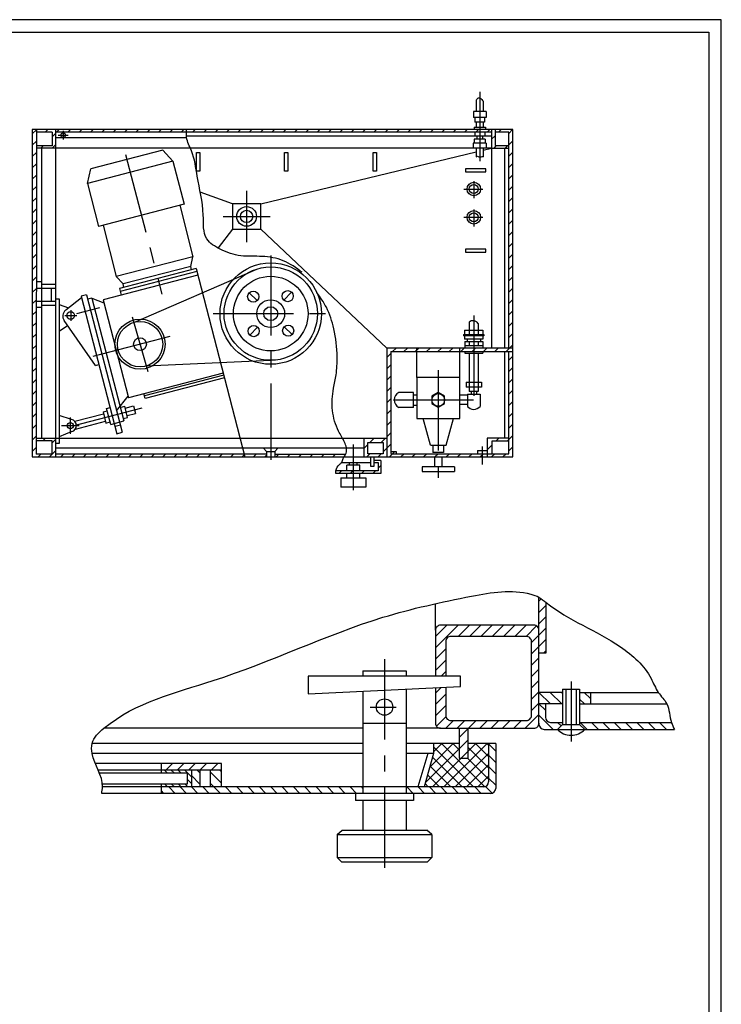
# Model space of a CAD drawing. Header units: millimetres. Extents: x 497 to 2319, y 159 to 769.
# Tile 4 of 4: x 2042 to 2319, y 373 to 763. Entities that reach past the tile are written whole.
import ezdxf

# ---------------------------------------------------------------- set-up
doc = ezdxf.new("R2010")
doc.units = ezdxf.units.MM
doc.linetypes.add('CENTER', pattern=[50.8, 31.75, -6.35, 6.35, -6.35])
for name, color, linetype in [('iштрих', 4, 'Continuous'), ('основной', 7, 'Continuous'), ('ось', 3, 'CENTER')]:
    doc.layers.add(name, color=color, linetype=linetype)
pattern_1 = [(45, (982.8997, 0), (-2.245064, 2.245064), [])]

msp = doc.modelspace()

# ---------------------------------------------------------------- hatches: boundary and pattern name
at = {"layer": 'iштрих'}
h = msp.add_hatch(dxfattribs=at)
h.set_pattern_fill('ANSI31', color=256, style=0)
h.paths.add_polyline_path([(2048.13, 719.15), (2046.51, 719.15), (2046.51, 589.5), (2055.68, 589.5), (2055.68, 596.86), (2048.03, 596.86), (2048.03, 595.88), (2054.39, 595.88), (2054.39, 590.57), (2048.02, 590.57)])
h.paths.add_polyline_path([(2130.46, 590.57), (2055.68, 590.57), (2055.68, 589.5), (2130.74, 589.5)])
h.paths.add_polyline_path([(2139.29, 590.57), (2130.46, 590.57), (2130.74, 589.5), (2139.29, 589.5)])
h.paths.add_polyline_path([(2207.34, 590.79), (2190.68, 590.79), (2190.68, 591.62), (2188.52, 591.62), (2188.52, 631.2), (2198.84, 631.2), (2198.84, 632.61), (2187.01, 632.61), (2187.01, 589.5), (2207.34, 589.5)])
h.paths.add_polyline_path([(2187.01, 596.86), (2177.88, 596.86), (2177.88, 589.5), (2187.01, 589.5)])
h.paths.add_polyline_path([(2179.39, 590.79), (2179.39, 595.17), (2185.55, 595.17), (2185.55, 590.79)], flags=16)
h.paths.add_polyline_path([(2215.84, 632.61), (2198.84, 632.61), (2198.84, 631.2), (2215.84, 631.2)])
h.paths.add_polyline_path([(2221.41, 632.61), (2215.84, 632.61), (2215.84, 631.2), (2221.41, 631.2)])
h.paths.add_polyline_path([(2236.85, 632.61), (2221.41, 632.61), (2221.41, 631.2), (2236.85, 631.2)])
h.paths.add_polyline_path([(2236.85, 631.2), (2235.24, 631.2), (2235.24, 590.79), (2226.73, 590.79), (2226.73, 589.5), (2236.85, 589.5)])
h.paths.add_polyline_path([(2224.78, 590.79), (2207.34, 590.79), (2207.34, 589.5), (2224.78, 589.5)])
h.paths.add_polyline_path([(2226.73, 590.79), (2224.78, 590.79), (2224.78, 589.5), (2226.73, 589.5)])
h.paths.add_polyline_path([(2228.54, 595.78), (2235.24, 595.78), (2235.24, 596.98), (2226.73, 596.98), (2226.73, 590.79), (2228.54, 590.79)])
h.paths.add_polyline_path([(2235.24, 712.81), (2229.82, 712.81), (2229.82, 719.15), (2228.47, 719.15), (2228.47, 711.79), (2235.24, 711.79)])
h.paths.add_polyline_path([(2236.85, 719.15), (2229.82, 719.15), (2229.82, 718.08), (2235.24, 718.08), (2235.24, 632.61), (2236.85, 632.61)])
h.paths.add_polyline_path([(2055.68, 719.15), (2048.13, 719.15), (2048.13, 718.08), (2054.39, 718.08), (2054.39, 712.77), (2048.13, 712.77), (2048.13, 711.79), (2055.68, 711.79)], flags=17)
edge = h.paths.add_edge_path()
edge.add_line((2107.62, 719.15), (2055.68, 719.15))
edge.add_line((2055.68, 719.15), (2055.68, 718.08))
edge.add_line((2055.68, 718.08), (2107.55, 718.08))
edge.add_spline(control_points=[(2107.55, 718.08), (2107.57, 718.44), (2107.59, 718.79), (2107.62, 719.15)], knot_values=[84.197366, 84.197366, 84.197366, 84.197366, 85.248768, 85.248768, 85.248768, 85.248768], degree=3, periodic=0)
edge = h.paths.add_edge_path()
edge.add_line((2223.77, 719.15), (2107.62, 719.15))
edge.add_spline(control_points=[(2107.62, 719.15), (2107.59, 718.79), (2107.57, 718.44), (2107.55, 718.08)], knot_values=[84.197366, 84.197366, 84.197366, 84.197366, 85.248768, 85.248768, 85.248768, 85.248768], degree=3, periodic=0)
edge.add_line((2107.55, 718.08), (2223.77, 718.08))
edge.add_line((2223.77, 718.08), (2223.77, 719.15))
h = msp.add_hatch(dxfattribs=at)
h.set_pattern_fill('ANSI31', color=256, style=0)
h.paths.add_polyline_path([(2228.47, 719.15), (2223.77, 719.15), (2223.77, 718.08), (2228.47, 718.08)])
h = msp.add_hatch(dxfattribs=at)
h.set_pattern_fill('ANSI31', color=256, style=0)
edge = h.paths.add_edge_path()
edge.add_spline(control_points=[(2170.02, 589.5), (2170.22, 589.87), (2170.45, 590.21), (2170.63, 590.57)], knot_values=[7.511455, 7.511455, 7.511455, 7.511455, 8.733401, 8.733401, 8.733401, 8.733401], degree=3, periodic=0)
edge.add_line((2170.63, 590.57), (2142.63, 590.57))
edge.add_line((2142.63, 590.57), (2142.63, 589.5))
edge.add_line((2142.63, 589.5), (2170.02, 589.5))
h.paths.add_polyline_path([(2184.62, 588.03), (2181.91, 588.03), (2181.91, 587.34), (2183.58, 587.34), (2183.58, 584.02), (2173.7, 584.02), (2173.7, 582.93), (2184.62, 582.93)])
edge = h.paths.add_edge_path()
edge.add_line((2173.7, 584.02), (2166.79, 584.02))
edge.add_spline(control_points=[(2166.79, 584.02), (2166.74, 583.66), (2166.75, 583.3), (2166.76, 582.93)], knot_values=[0, 0, 0, 0, 1.084891, 1.084891, 1.084891, 1.084891], degree=3, periodic=0)
edge.add_line((2166.76, 582.93), (2173.7, 582.93))
edge.add_line((2173.7, 582.93), (2173.7, 584.02))
h = msp.add_hatch(dxfattribs=at)
h.set_pattern_fill('ANSI31', color=256, style=0)
h.set_pattern_definition(pattern_1)
edge = h.paths.add_edge_path()
edge.add_line((2247.23, 520.87), (2247.23, 511.88))
edge.add_line((2247.23, 511.88), (2250.08, 511.88))
edge.add_line((2250.08, 511.88), (2250.08, 531.83))
edge.add_spline(control_points=[(2250.08, 531.83), (2249.15, 532.57), (2248.25, 533.33), (2247.23, 533.91)], knot_values=[210.085304, 210.085304, 210.085304, 210.085304, 213.618852, 213.618852, 213.618852, 213.618852], degree=3, periodic=0)
edge.add_line((2247.23, 533.91), (2247.23, 520.87))
h.paths.add_polyline_path([(2215.6, 470.22), (2219.2, 470.22), (2219.2, 482.04), (2215.6, 482.04)])
h.paths.add_polyline_path([(2121.49, 465.48), (2121.49, 468.06), (2097.53, 468.06), (2097.53, 465.48)])
h = msp.add_hatch(dxfattribs=at)
h.set_pattern_fill('ANSI31', color=256, style=0)
h.set_pattern_definition(pattern_1)
h.paths.add_polyline_path([(2208.24, 522.87, 0.414214), (2206.24, 520.87), (2206.24, 502.69), (2210.33, 502.69), (2210.33, 516.41, -0.414214), (2212.33, 518.41), (2242.25, 518.41, -0.414214), (2244.25, 516.41), (2244.25, 487.13, -0.414214), (2242.25, 485.13), (2212.33, 485.13, -0.414214), (2210.33, 487.13), (2210.33, 498.32), (2206.24, 498.12), (2206.24, 484.04, 0.414214), (2208.24, 482.04), (2245.23, 482.04, 0.414214), (2247.23, 484.04), (2247.23, 520.87, 0.414214), (2245.23, 522.87)])
h = msp.add_hatch(dxfattribs=at)
h.set_pattern_fill('ANSI31', color=256, angle=90, style=0)
h.paths.add_polyline_path([(2256.58, 483.56), (2256.58, 484.38), (2251.76, 484.38, -0.414214), (2249.76, 486.38), (2249.76, 491.67), (2247.23, 491.67), (2247.23, 484.04), (2247.23, 483.6, 0.414214), (2249.23, 481.6), (2254.55, 481.6)])
edge = h.paths.add_edge_path()
edge.add_spline(control_points=[(2300.91, 481.6), (2300.46, 482.5), (2300.02, 483.41), (2299.7, 484.38)], knot_values=[284.742819, 284.742819, 284.742819, 284.742819, 287.775037, 287.775037, 287.775037, 287.775037], degree=3, periodic=0)
edge.add_line((2299.7, 484.38), (2263.34, 484.38))
edge.add_line((2263.34, 484.38), (2263.34, 483.56))
edge.add_line((2263.34, 483.56), (2265.37, 481.6))
edge.add_line((2265.37, 481.6), (2300.91, 481.6))
h.paths.add_polyline_path([(2256.58, 496.25), (2247.23, 496.25), (2247.23, 491.67), (2256.58, 491.67)])
h.paths.add_polyline_path([(2267.65, 496.25), (2263.34, 496.25), (2263.34, 491.67), (2267.65, 491.67)])
h.paths.add_polyline_path([(2230.09, 458.23), (2230.09, 476.03), (2227.24, 476.03), (2227.24, 460.83, -0.414214), (2225.24, 458.83), (2194.62, 458.83), (2194.62, 456.23), (2228.09, 456.23, 0.414214)])
h.paths.add_polyline_path([(2177.51, 458.83), (2097.53, 458.83), (2097.53, 456.23), (2177.51, 456.23)])
h.paths.add_polyline_path([(2112.9, 465.48), (2109.56, 465.48), (2109.56, 458.83), (2112.9, 458.83)])
h.paths.add_polyline_path([(2121.49, 465.48), (2116.98, 465.48), (2116.98, 458.83), (2121.49, 458.83)])
h = msp.add_hatch(dxfattribs=at)
h.set_pattern_fill('ANSI37', color=256, angle=90, style=0)
h.set_pattern_definition([(135, (982.8997, 0), (-2.245064, -2.245064), []), (225, (982.8997, 0), (2.245064, -2.245064), [])])
h.paths.add_polyline_path([(2225.24, 458.83, 0.414214), (2227.24, 460.83), (2227.24, 476.03), (2219.2, 476.03), (2219.2, 470.22), (2215.6, 470.22), (2215.6, 476.03), (2205.45, 476.03), (2205.45, 472.07), (2201.74, 458.83)])
h = msp.add_hatch(dxfattribs=at)
h.set_pattern_fill('ANSI31', color=256, scale=0.6, angle=90, style=0)
h.set_pattern_definition([(135, (982.8997, 0), (-1.3470384, -1.3470384), [])])
h.paths.add_polyline_path([(2109.56, 465.48), (2097.53, 465.48), (2097.53, 464.37), (2107.82, 464.37), (2107.82, 459.94), (2097.53, 459.94), (2097.53, 458.83), (2109.56, 458.83)])

# ---------------------------------------------------------------- linework, layer by layer
msp.add_lwpolyline([(1478.48, 168.66), (2319.48, 168.66), (2319.48, 762.66), (1478.48, 762.66)], close=True)
msp.add_lwpolyline([(1498.48, 173.66), (1498.48, 757.66), (2314.48, 757.66), (2314.48, 173.66), (1498.48, 173.66)])
for points in [[(2153.47, 662.61), (2145.91, 667.2), (2137.57, 668.91), (2129.15, 669.15), (2120.97, 671.8), (2115.67, 675.85), (2114.25, 685.31), (2111.84, 700.65), (2109.58, 710.7), (2107.62, 716.02), (2107.62, 719.15)], [(2166.76, 582.93), (2166.79, 584.02), (2168.24, 586.56), (2169.11, 587.34), (2169.73, 588.89), (2170.82, 591), (2170.19, 595.36), (2167.85, 599.72), (2165.44, 607.9), (2165.83, 616.7), (2166.84, 621.99), (2167.29, 629.08), (2165.97, 640.29), (2163, 648.78), (2159.22, 654.58)], [(2074, 456.23), (2074.33, 458.83), (2070.21, 472.07), (2070.21, 476.03), (2074.89, 482.04), (2118.12, 500.91), (2185.44, 525.98), (2220.57, 534.34), (2243.99, 535.18), (2247.23, 533.91), (2250.08, 531.83), (2279.53, 514.28), (2291.66, 501.75), (2294.51, 496.25), (2297.89, 491.67), (2299.7, 484.38), (2300.91, 481.6)]]:
    msp.add_spline(points, degree=3, dxfattribs=at)
at = {"layer": 'основной'}
for p, q in [((2222.42, 730.85), (2222.42, 726.26)), ((2225.12, 730.35), (2225.12, 726.26)), ((2226.3, 726.26), (2221.24, 726.26)), ((2221.24, 726.26), (2221.24, 723.91)), ((2226.3, 726.26), (2226.3, 723.91)), ((2226.3, 723.91), (2221.24, 723.91)), ((2221.85, 723.91), (2221.85, 722.08)), ((2225.69, 722.08), (2221.85, 722.08)), ((2222.42, 722.08), (2222.42, 720.15)), ((2225.12, 722.08), (2225.12, 720.15)), ((2225.69, 723.91), (2225.69, 722.08)), ((2048.13, 719.15), (2048.02, 590.57)), ((2054.39, 718.08), (2048.13, 718.08)), ((2054.39, 718.08), (2054.39, 712.77)), ((2055.68, 719.15), (2055.68, 589.5)), ((2228.47, 718.08), (2055.68, 718.08)), ((2221.51, 720.15), (2226.03, 720.15)), ((2221.51, 720.15), (2221.51, 719.15)), ((2221.82, 718.08), (2221.82, 716.51)), ((2225.73, 718.08), (2225.73, 716.51)), ((2226.03, 720.15), (2226.03, 719.15)), ((2228.47, 719.15), (2228.47, 632.61)), ((2229.82, 719.15), (2229.82, 712.81)), ((2235.24, 718.08), (2229.82, 718.08)), ((2235.24, 632.61), (2235.24, 718.08)), ((2055.68, 716.02), (2107.62, 716.02)), ((2228.47, 716.51), (2107.56, 716.51)), ((2226.38, 713.7), (2221.16, 713.7)), ((2221.16, 713.7), (2221.16, 711.79)), ((2225.96, 715.38), (2221.58, 715.38)), ((2221.58, 715.38), (2221.58, 713.7)), ((2222.68, 716.51), (2222.68, 715.38)), ((2224.86, 716.51), (2224.86, 715.38)), ((2225.96, 715.38), (2225.96, 713.7)), ((2226.38, 713.7), (2226.38, 711.79)), ((2054.39, 712.77), (2048.13, 712.77)), ((2228.47, 711.79), (2048.13, 711.79)), ((2050.17, 711.79), (2050.17, 596.86)), ((2098.18, 711.01), (2069.76, 703.64)), ((2102.22, 706.59), (2098.18, 711.01)), ((2137.03, 689.8), (2222.42, 710.34)), ((2222.42, 711.67), (2222.42, 708.4)), ((2225.12, 710.99), (2228.47, 711.79)), ((2225.12, 711.67), (2225.12, 708.4)), ((2228.47, 711.79), (2235.24, 711.79)), ((2229.82, 712.81), (2235.24, 712.81)), ((2233.6, 711.79), (2233.6, 632.61)), ((2102.22, 706.59), (2068.38, 697.81)), ((2102.22, 706.59), (2106.62, 689.6)), ((2068.38, 697.81), (2069.76, 703.64)), ((2068.38, 697.81), (2072.79, 680.82)), ((2125.79, 689.8), (2113.07, 694.36)), ((2106.62, 689.6), (2072.79, 680.82)), ((2104.9, 689.15), (2110.17, 668.81)), ((2074.52, 681.27), (2079.79, 660.93)), ((2125.79, 679.67), (2120.08, 672.25)), ((2137.03, 679.67), (2187.01, 632.61)), ((2110.17, 668.81), (2079.79, 660.93)), ((2109.27, 664.97), (2110.17, 668.81)), ((2111.4, 664.07), (2081.02, 656.19)), ((2109.27, 664.97), (2082.45, 658.01)), ((2086.72, 642.79), (2135.41, 663.88)), ((2109.62, 663.61), (2109.27, 664.97)), ((2111.4, 664.07), (2130.74, 589.5)), ((2112.07, 661.51), (2074.54, 651.78)), ((2082.45, 658.01), (2079.79, 660.93)), ((2111.71, 662.88), (2081.33, 655)), ((2048.02, 658.92), (2050.17, 658.92)), ((2048.02, 656.34), (2055.68, 656.34)), ((2050.17, 657.91), (2055.68, 657.91)), ((2053.98, 656.34), (2053.98, 651.25)), ((2081.02, 656.19), (2081.69, 653.63)), ((2082.8, 656.66), (2082.45, 658.01)), ((2048.02, 651.25), (2055.68, 651.25)), ((2055.68, 652.15), (2057.2, 652.15)), ((2057.2, 652.15), (2057.2, 594.79)), ((2066.05, 652.54), (2059.73, 647.6)), ((2068, 653.74), (2065.88, 653.19)), ((2065.88, 653.19), (2080.02, 598.7)), ((2068, 653.74), (2082.13, 599.25)), ((2070.11, 652.42), (2068.45, 651.99)), ((2070.11, 652.42), (2082.73, 603.75)), ((2070.11, 652.42), (2074.86, 650.52)), ((2074.54, 651.78), (2084.6, 612.96)), ((2135.61, 651.47), (2132.46, 654.53)), ((2146.17, 651.6), (2149.24, 654.75)), ((2048.02, 648.86), (2050.17, 648.86)), ((2050.17, 649.64), (2055.68, 649.64)), ((2057.2, 649.81), (2060.87, 648.49)), ((2071.52, 625.72), (2059.11, 643.52)), ((2057.2, 639.29), (2060.47, 641.57)), ((2135.75, 640.9), (2132.68, 637.75)), ((2146.31, 641.04), (2149.46, 637.97)), ((2217.75, 639.72), (2225.06, 639.72)), ((2217.75, 639.72), (2217.75, 637.96)), ((2219.63, 642.84), (2219.63, 637.96)), ((2223.18, 642.3), (2223.18, 637.96)), ((2225.06, 639.72), (2225.06, 637.96)), ((2217.4, 637.96), (2225.41, 637.96)), ((2217.4, 637.96), (2217.4, 637.48)), ((2225.41, 637.48), (2217.4, 637.48)), ((2217.75, 637.48), (2217.75, 636.2)), ((2225.06, 636.2), (2217.75, 636.2)), ((2218.79, 636.2), (2218.79, 635.16)), ((2224.02, 636.2), (2224.02, 635.16)), ((2225.06, 637.48), (2225.06, 636.2)), ((2225.41, 637.96), (2225.41, 637.48)), ((2236.85, 632.61), (2187.01, 632.61)), ((2187.01, 632.61), (2187.01, 589.5)), ((2198.84, 620.99), (2198.84, 632.61)), ((2215.84, 620.99), (2215.84, 632.61)), ((2217.84, 635.16), (2224.97, 635.16)), ((2217.84, 635.16), (2217.84, 632.61)), ((2224.97, 633.52), (2217.84, 633.52)), ((2219.63, 635.16), (2219.63, 633.52)), ((2223.18, 635.16), (2223.18, 633.52)), ((2224.97, 635.16), (2224.97, 632.61)), ((2188.52, 631.2), (2188.52, 590.92)), ((2188.52, 631.2), (2236.85, 631.2)), ((2217.84, 631.32), (2217.84, 630.58)), ((2217.84, 630.58), (2224.97, 630.58)), ((2219.63, 630.58), (2219.63, 615.46)), ((2223.18, 630.58), (2223.18, 615.46)), ((2224.97, 631.32), (2224.97, 630.58)), ((2233.6, 631.2), (2233.6, 596.98)), ((2235.24, 590.79), (2235.24, 631.2)), ((2071.52, 625.72), (2072.91, 626.08)), ((2091.68, 625.52), (2140.96, 627.77)), ((2122.13, 622.7), (2084.6, 612.96)), ((2122.34, 621.9), (2090.96, 613.76)), ((2122.62, 620.83), (2091.24, 612.69)), ((2218.39, 619.13), (2224.42, 619.13)), ((2218.39, 619.13), (2218.39, 617.19)), ((2224.42, 617.19), (2218.39, 617.19)), ((2224.42, 619.13), (2224.42, 617.19)), ((2079.93, 607.74), (2084.44, 613.58)), ((2091.24, 612.69), (2090.76, 614.56)), ((2197.52, 615.06), (2191.7, 615.06)), ((2197.52, 609.12), (2197.52, 615.06)), ((2197.52, 614.16), (2198.84, 614.16)), ((2218.86, 613.94), (2215.84, 613.94)), ((2218.86, 614.31), (2223.95, 614.31)), ((2218.86, 614.31), (2218.86, 609.52)), ((2223.18, 615.46), (2219.63, 615.46)), ((2220.38, 615.46), (2220.38, 614.31)), ((2222.43, 615.46), (2222.43, 614.31)), ((2223.95, 614.31), (2223.95, 609.52)), ((2075.96, 608.71), (2077.33, 609.07)), ((2077.6, 602.41), (2075.96, 608.71)), ((2081.35, 609.08), (2083.16, 609.55)), ((2084.29, 605.18), (2083.16, 609.55)), ((2083.34, 608.84), (2086.59, 609.68)), ((2086.59, 609.68), (2087.35, 606.74)), ((2197.52, 609.12), (2191.7, 609.12)), ((2197.52, 610.03), (2198.84, 610.03)), ((2218.86, 610.24), (2215.84, 610.24)), ((2062.04, 604.29), (2057.2, 605.9)), ((2063.3, 603.62), (2074.73, 606.59)), ((2074.54, 607.31), (2076.21, 607.74)), ((2074.54, 607.31), (2075.68, 602.94)), ((2082.48, 604.71), (2084.29, 605.18)), ((2084.11, 605.9), (2087.35, 606.74)), ((2204.27, 594.15), (2201.3, 604.71)), ((2210.41, 594.15), (2213.38, 604.71)), ((2063.62, 600.56), (2075.49, 603.65)), ((2075.68, 602.94), (2077.35, 603.37)), ((2077.6, 602.41), (2082.73, 603.75)), ((2081.41, 602.04), (2079.29, 601.49)), ((2187.01, 596.86), (2048.02, 596.86)), ((2062.22, 599.54), (2057.2, 597.48)), ((2080.02, 598.7), (2082.13, 599.25)), ((2177.88, 596.86), (2177.88, 589.5)), ((2226.73, 596.98), (2226.73, 589.5)), ((2235.24, 596.98), (2226.73, 596.98)), ((2054.39, 595.88), (2048.02, 595.88)), ((2054.39, 590.57), (2054.39, 595.88)), ((2057.2, 594.79), (2055.68, 594.79)), ((2177.88, 592.91), (2055.68, 592.91)), ((2138.11, 592.91), (2139.29, 591.63)), ((2143.82, 592.91), (2142.63, 591.63)), ((2179.39, 590.79), (2179.39, 595.17)), ((2179.39, 595.17), (2185.55, 595.17)), ((2185.55, 595.17), (2185.55, 590.79)), ((2204.27, 594.15), (2210.41, 594.15)), ((2205.2, 594.15), (2205.2, 591.26)), ((2209.48, 594.15), (2209.48, 591.26)), ((2228.54, 595.78), (2228.54, 590.79)), ((2235.24, 595.78), (2228.54, 595.78)), ((2054.39, 590.57), (2048.02, 590.57)), ((2139.29, 590.57), (2055.68, 590.57)), ((2139.28, 591.64), (2142.63, 591.63)), ((2139.29, 591.63), (2139.29, 589.5)), ((2142.63, 591.63), (2142.63, 589.5)), ((2142.63, 590.57), (2170.63, 590.57)), ((2185.55, 590.79), (2179.39, 590.79)), ((2180.54, 589.5), (2180.54, 585.82)), ((2181.91, 585.82), (2181.91, 589.5)), ((2188.52, 591.62), (2190.68, 591.62)), ((2188.52, 590.79), (2235.24, 590.79)), ((2190.68, 591.62), (2190.68, 590.79)), ((2209.48, 591.26), (2205.2, 591.26)), ((2205.89, 589.5), (2205.89, 585.61)), ((2208.8, 589.5), (2208.8, 585.61)), ((2222.82, 592.07), (2222.82, 590.79)), ((2222.82, 592.07), (2226.73, 592.07)), ((2169.11, 587.34), (2180.54, 587.34)), ((2176.31, 586.19), (2171.1, 586.19)), ((2171.1, 584.02), (2171.1, 586.19)), ((2172.15, 586.19), (2172.15, 587.34)), ((2175.26, 586.19), (2175.26, 587.34)), ((2176.31, 584.02), (2176.31, 586.19)), ((2180.54, 585.82), (2181.91, 585.82)), ((2184.62, 588.03), (2181.91, 588.03)), ((2181.91, 587.34), (2183.58, 587.34)), ((2183.58, 587.34), (2183.58, 584.02)), ((2184.62, 588.03), (2184.62, 582.93)), ((2213.76, 585.61), (2200.92, 585.61)), ((2200.92, 585.61), (2200.92, 583.72)), ((2213.76, 585.61), (2213.76, 583.72)), ((2184.62, 582.93), (2166.76, 582.93)), ((2183.58, 584.02), (2166.79, 584.02)), ((2168.71, 581.27), (2178.69, 581.27)), ((2168.71, 581.27), (2168.71, 577.51)), ((2171.1, 581.27), (2171.1, 582.93)), ((2176.31, 581.27), (2176.31, 582.93)), ((2178.69, 581.27), (2178.69, 577.51)), ((2200.92, 583.72), (2213.76, 583.72)), ((2178.69, 577.51), (2168.71, 577.51)), ((2206.24, 520.87), (2206.24, 531.4)), ((2247.23, 520.87), (2247.23, 533.91)), ((2250.08, 511.88), (2250.08, 531.83)), ((2247.23, 511.88), (2250.08, 511.88)), ((2177.51, 504.8), (2177.51, 502.69)), ((2177.51, 504.8), (2194.62, 504.8)), ((2194.62, 504.8), (2194.62, 502.69)), ((2216.1, 502.69), (2155.8, 502.69)), ((2155.8, 502.69), (2155.8, 495.64)), ((2216.1, 498.61), (2216.1, 502.69)), ((2155.8, 495.64), (2216.1, 498.61)), ((2177.51, 496.71), (2177.51, 456.23)), ((2194.62, 497.55), (2194.62, 456.23)), ((2256.58, 496.25), (2247.23, 496.25)), ((2256.58, 497.58), (2256.58, 483.56)), ((2256.58, 497.58), (2263.34, 497.58)), ((2257.91, 497.58), (2257.91, 483.56)), ((2262.01, 497.58), (2262.01, 483.56)), ((2263.34, 497.58), (2263.34, 483.56)), ((2263.34, 496.25), (2294.51, 496.25)), ((2267.65, 496.25), (2267.65, 491.67)), ((2256.58, 491.67), (2247.23, 491.67)), ((2249.76, 491.67), (2249.76, 486.38)), ((2263.34, 491.67), (2297.89, 491.67)), ((2177.51, 484.13), (2194.62, 484.13)), ((2247.23, 484.04), (2247.23, 483.6)), ((2251.76, 484.38), (2256.58, 484.38)), ((2256.58, 483.56), (2254.55, 481.6)), ((2256.58, 483.56), (2263.34, 483.56)), ((2263.34, 484.38), (2299.7, 484.38)), ((2263.34, 483.56), (2265.37, 481.6)), ((2177.51, 482.04), (2074.89, 482.04)), ((2208.24, 482.04), (2194.62, 482.04)), ((2215.6, 482.04), (2215.6, 470.22)), ((2219.2, 470.22), (2219.2, 482.04)), ((2249.23, 481.6), (2300.91, 481.6)), ((2177.51, 476.03), (2070.55, 476.03)), ((2215.6, 476.03), (2194.62, 476.03)), ((2205.45, 476.03), (2205.45, 472.07)), ((2230.09, 476.03), (2219.2, 476.03)), ((2227.24, 476.03), (2227.24, 460.83)), ((2230.09, 476.03), (2230.09, 458.23)), ((2177.51, 472.07), (2070.21, 472.07)), ((2205.45, 472.07), (2194.62, 472.07)), ((2203.22, 472.07), (2199.26, 458.83)), ((2205.45, 472.07), (2201.74, 458.83)), ((2121.49, 468.06), (2071.51, 468.06)), ((2097.53, 468.06), (2097.53, 464.37)), ((2121.49, 458.83), (2121.49, 468.06)), ((2215.6, 470.22), (2219.2, 470.22)), ((2121.49, 465.48), (2072.63, 465.48)), ((2073.1, 464.37), (2107.82, 464.37)), ((2107.82, 464.37), (2107.82, 459.94)), ((2109.56, 465.48), (2109.56, 458.83)), ((2112.9, 465.48), (2112.9, 458.83)), ((2116.98, 465.48), (2116.98, 458.83)), ((2228.09, 456.23), (2074, 456.23)), ((2107.82, 459.94), (2074.3, 459.94)), ((2225.24, 458.83), (2074.33, 458.83)), ((2097.53, 459.94), (2097.53, 456.23)), ((2174.61, 456.23), (2174.61, 453.39)), ((2197.53, 456.23), (2197.53, 453.39)), ((2197.53, 453.39), (2174.61, 453.39)), ((2177.51, 453.39), (2177.51, 441.73)), ((2194.62, 453.39), (2194.62, 441.73)), ((2167.32, 439.99), (2169.3, 441.73)), ((2169.3, 441.73), (2202.83, 441.73)), ((2204.82, 439.99), (2202.83, 441.73)), ((2167.32, 439.99), (2204.82, 439.99)), ((2167.32, 439.99), (2167.32, 430.84)), ((2204.82, 439.99), (2204.82, 430.84)), ((2167.32, 430.84), (2204.82, 430.84)), ((2167.32, 430.84), (2169.05, 429.1)), ((2169.05, 429.1), (2203.08, 429.1)), ((2204.82, 430.84), (2203.08, 429.1))]:
    msp.add_line(p, q, dxfattribs=at)
for points in [[(2046.51, 589.5), (2236.85, 589.5), (2236.85, 719.15), (2046.51, 719.15)], [(2111.57, 710.03), (2112.9, 710.03), (2112.9, 702.67), (2111.57, 702.67)], [(2146.47, 710.03), (2147.79, 710.03), (2147.79, 702.67), (2146.47, 702.67)], [(2181.55, 710.03), (2182.87, 710.03), (2182.87, 702.67), (2181.55, 702.67)], [(2218.1, 702.38), (2226.24, 702.38), (2226.24, 703.58), (2218.1, 703.58)], [(2125.79, 679.67), (2137.03, 679.67), (2137.03, 689.8), (2125.79, 689.8)], [(2218.1, 670.61), (2226.24, 670.61), (2226.24, 671.82), (2218.1, 671.82)], [(2198.84, 604.71), (2215.84, 604.71), (2215.84, 620.99), (2198.84, 620.99)], [(2207.34, 609.18), (2209.87, 610.63), (2209.87, 613.55), (2207.34, 615.01), (2204.82, 613.55), (2204.82, 610.63)]]:
    msp.add_lwpolyline(points, close=True, dxfattribs=at)
for points in [[(2206.24, 498.12), (2206.24, 484.04, 0.414214), (2208.24, 482.04), (2245.23, 482.04, 0.414214), (2247.23, 484.04), (2247.23, 520.87, 0.414214), (2245.23, 522.87), (2208.24, 522.87, 0.414214), (2206.24, 520.87), (2206.24, 502.69)], [(2210.33, 498.32), (2210.33, 487.13, 0.414214), (2212.33, 485.13), (2242.25, 485.13, 0.414214), (2244.25, 487.13), (2244.25, 516.41, 0.414214), (2242.25, 518.41), (2212.33, 518.41, 0.414214), (2210.33, 516.41), (2210.33, 502.69)]]:
    msp.add_lwpolyline(points, format="xyb", dxfattribs=at)
for centre, radius in [((2058.75, 716.93), 0.909), ((2221.42, 695.59), 2.69), ((2221.42, 695.59), 1.78), ((2131.41, 684.74), 3.91), ((2131.41, 684.74), 2.46), ((2221.42, 684.41), 2.69), ((2221.42, 684.41), 1.78), ((2140.96, 646.25), 20.07), ((2140.96, 646.25), 18.48), ((2140.96, 646.25), 14.78), ((2134.03, 653), 2.2), ((2147.71, 653.18), 2.2), ((2140.96, 646.25), 5.51), ((2140.96, 646.25), 2.76), ((2061.75, 645.51), 1.51), ((2089.2, 634.16), 9.94), ((2089.2, 634.16), 8.99), ((2134.21, 639.33), 2.2), ((2147.89, 639.5), 2.2), ((2089.2, 634.16), 2.54), ((2207.34, 612.09), 2.52), ((2061.57, 601.9), 1.2), ((2186.07, 490.44), 3.26)]:
    msp.add_circle(centre, radius, dxfattribs=at)
for centre, radius, start, end in [((2061.57, 645.23), 3, 127.9761, 214.88), ((2193.26, 612.09), 3.36, 117.6246, 242.3754), ((2221.41, 611.65), 3.32, 219.9817, 320.0183), ((2061.57, 601.9), 2.44, 285.3444, 79.0934), ((2249.23, 483.6), 2, 180, 270), ((2251.76, 486.38), 2, 180, 270), ((2259.96, 486.72), 7.45, 223.4745, 316.5255), ((2225.24, 460.83), 2, 270, 0), ((2228.09, 458.23), 2, 270, 0)]:
    msp.add_arc(centre, radius, start, end, dxfattribs=at)
for points in [[(2222.42, 730.85), (2223.24, 731.65), (2224.23, 731.45), (2224.8, 730.69), (2225.12, 730.35)], [(2222.42, 708.4), (2222.87, 708.56), (2223.37, 708.3), (2223.99, 708.18), (2224.73, 708.45), (2225.12, 708.4)], [(2219.63, 642.84), (2220.42, 643.49), (2221.24, 643.49), (2222.3, 643.08), (2222.87, 642.54), (2223.18, 642.3)]]:
    msp.add_spline(points, degree=3, dxfattribs=at)
at = {"layer": 'ось'}
for p, q in [((2223.77, 734.06), (2223.77, 706.64)), ((2058.75, 718.7), (2058.75, 715.16)), ((2056.82, 716.93), (2060.67, 716.93)), ((2083.46, 709.3), (2097.82, 653.94)), ((2221.42, 698.7), (2221.42, 691.98)), ((2131.41, 694.94), (2131.41, 674.53)), ((2217.53, 695.59), (2225.04, 695.59)), ((2221.42, 687.52), (2221.42, 680.8)), ((2122.08, 684.74), (2140.75, 684.74)), ((2217.53, 684.41), (2225.04, 684.41)), ((2140.96, 669.34), (2140.96, 588.34)), ((2061.75, 647.66), (2061.75, 643.36)), ((2064.2, 646.34), (2073.2, 648.71)), ((2059.41, 645.46), (2064.09, 645.46)), ((2086.09, 644.98), (2092.31, 623.34)), ((2118.21, 646.25), (2165.65, 646.25)), ((2221.41, 645.45), (2221.41, 607.7)), ((2101.02, 637.22), (2070.43, 629.29)), ((2207.34, 623.82), (2207.34, 581.19)), ((2062.56, 601.86), (2090.04, 609.01)), ((2189.54, 612.09), (2226.56, 612.09)), ((2061.57, 605.09), (2061.57, 598.71)), ((2058.04, 601.9), (2065.1, 601.9)), ((2173.7, 576.28), (2173.7, 594.39)), ((2224.78, 593.67), (2224.78, 586.51)), ((2186.07, 509.38), (2186.07, 425.18)), ((2259.96, 500.6), (2259.96, 476.82)), ((2180.31, 490.44), (2190.71, 490.44))]:
    msp.add_line(p, q, dxfattribs=at)

doc.saveas('drawing.dxf')
